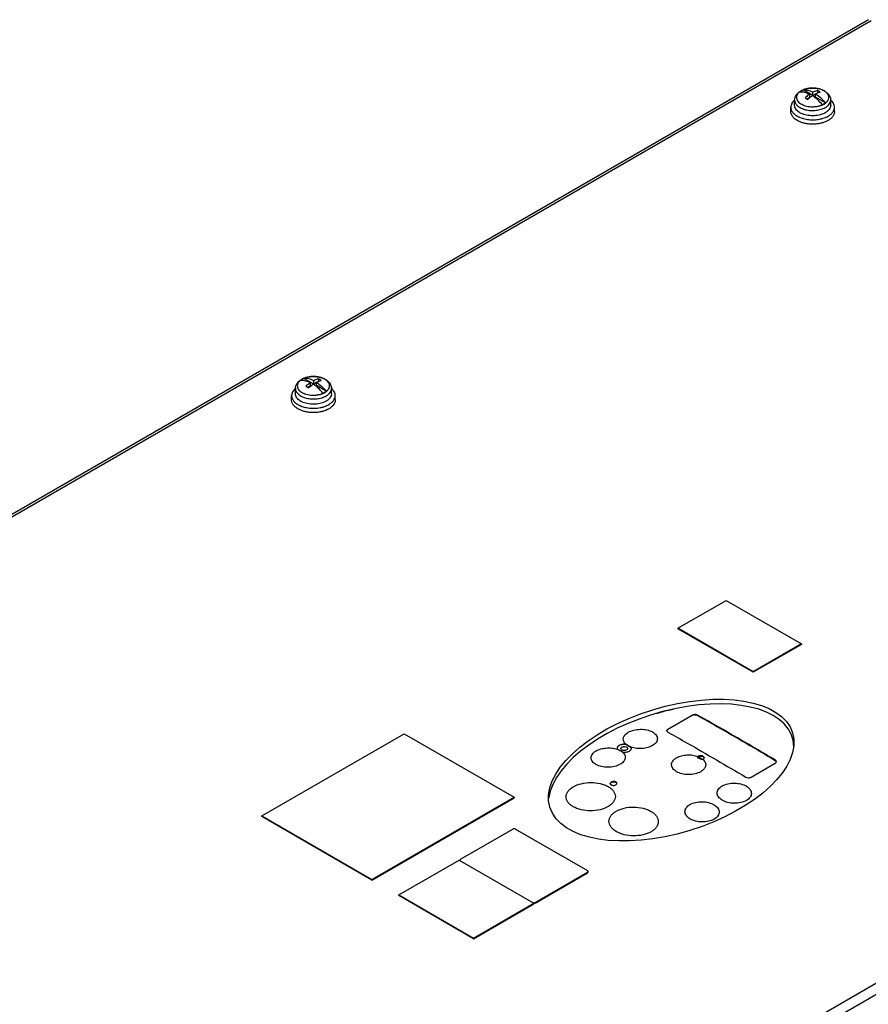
# Model space of a CAD drawing. Header units: millimetres. Extents: x 102 to 789, y 307 to 936.
# Tile 6 of 7: x 332 to 556, y 677 to 936. Entities that reach past the tile are written whole.
import ezdxf

# ---------------------------------------------------------------- set-up
doc = ezdxf.new("R2010")
doc.units = ezdxf.units.MM
doc.header["$LTSCALE"] = 80.870962
doc.layers.get('0').update_dxf_attribs({"linetype": 'CONTINUOUS'})

msp = doc.modelspace()

# ---------------------------------------------------------------- linework, layer by layer
at = {"color": 7, "linetype": 'Continuous'}
for p, q in [((555.69, 936.46), (110.33, 679.34)), ((111.38, 679.33), (556.43, 936.28)), ((541.09, 916.48), (538.52, 917.97)), ((542.33, 917.81), (542.33, 917.2)), ((536.27, 913.91), (536.27, 915.29)), ((540.25, 915.99), (539.55, 915.59)), ((540.25, 915.99), (540.25, 916.86)), ((541.09, 916.48), (541.09, 917.35)), ((541.79, 916.88), (541.09, 916.48)), ((541.79, 916.08), (541.79, 916.95)), ((544.37, 914.59), (541.79, 916.08)), ((542.33, 917.2), (542.26, 917.15)), ((542.35, 917.19), (542.33, 917.2)), ((543.63, 915.42), (543.64, 915.41)), ((543.63, 915.42), (543.64, 915.41)), ((545.77, 913.91), (545.77, 915.29)), ((535.27, 912.28), (535.27, 913.42)), ((543.92, 914.17), (543.99, 914.25)), ((546.77, 912.28), (546.77, 913.42)), ((409.57, 840.55), (407, 842.03)), ((408.72, 840.06), (408.03, 839.65)), ((408.72, 840.06), (408.72, 840.93)), ((409.57, 840.55), (409.57, 841.42)), ((410.27, 840.95), (409.57, 840.55)), ((410.27, 840.14), (410.27, 841.01)), ((412.85, 838.66), (410.27, 840.14)), ((410.81, 841.26), (410.74, 841.22)), ((410.81, 841.88), (410.81, 841.26)), ((410.83, 841.25), (410.81, 841.26)), ((403.75, 836.34), (403.75, 837.49)), ((404.75, 837.98), (404.75, 839.36)), ((412.4, 838.23), (412.47, 838.31)), ((414.25, 837.98), (414.25, 839.36)), ((415.25, 836.34), (415.25, 837.49)), ((776.63, 809.16), (331.58, 552.21)), ((778.11, 807.07), (332.64, 549.88)), ((505.52, 776.25), (518.25, 783.6)), ((518.25, 783.6), (538.05, 772.17)), ((505.52, 776.25), (505.52, 776.09)), ((525.32, 764.82), (505.52, 776.25)), ((525.32, 764.66), (505.52, 776.09)), ((538.05, 772.17), (525.32, 764.82)), ((538.05, 772.01), (525.32, 764.66)), ((538.05, 772.17), (538.05, 772.01)), ((525.32, 764.82), (525.32, 764.66)), ((502.87, 749.69), (509.24, 753.37)), ((509.24, 753.29), (502.87, 749.61)), ((509.24, 753.37), (509.24, 753.29)), ((510.65, 753.3), (510.65, 753.38)), ((502.87, 749.61), (502.87, 749.69)), ((395.92, 726.85), (433.4, 748.49)), ((433.4, 748.49), (462.39, 731.75)), ((489.48, 744.64), (489.53, 744.39)), ((491.81, 745.71), (491.81, 745.64)), ((492.28, 744.59), (492.28, 744.57)), ((493.23, 744.82), (493.23, 744.93)), ((493.28, 744.68), (493.23, 744.93)), ((510.84, 742.49), (510.64, 742.36)), ((531.16, 741.55), (531.16, 741.46)), ((524.79, 737.04), (531.16, 740.71)), ((424.91, 710.12), (462.39, 731.75)), ((424.91, 709.95), (462.39, 731.59)), ((462.39, 731.75), (462.39, 731.59)), ((395.92, 726.69), (395.92, 726.85)), ((395.92, 726.85), (424.91, 710.12)), ((424.91, 709.95), (395.92, 726.69)), ((448.25, 715.42), (462.04, 723.38)), ((462.74, 723.38), (481.7, 712.44)), ((431.99, 706.03), (447.9, 715.22)), ((447.9, 715.22), (467.55, 703.87)), ((448.1, 715.1), (448.1, 715.22)), ((467.91, 704.07), (481.7, 712.03)), ((467.91, 703.91), (481.7, 711.87)), ((481.7, 712.03), (481.7, 711.87)), ((481.84, 712.08), (481.84, 712.24)), ((424.91, 710.12), (424.91, 709.95)), ((431.99, 705.87), (431.99, 706.03)), ((431.99, 706.03), (451.64, 694.68)), ((451.64, 694.52), (431.99, 705.87)), ((451.64, 694.68), (467.55, 703.87)), ((451.64, 694.52), (467.55, 703.71)), ((467.55, 703.87), (467.55, 703.71)), ((467.91, 703.91), (467.91, 704.07)), ((451.64, 694.68), (451.64, 694.52))]:
    msp.add_line(p, q, dxfattribs=at)
for centre, radius, start, end in [((540.15, 913.74), 4.57, 119.4489, 119.9993), ((539.9, 914.46), 3.78, 121.5603, 122.2608), ((539.88, 914.59), 3.64, 122.4391, 122.8741), ((539.97, 914.35), 3.91, 119.9948, 121.5558), ((539.9, 914.56), 3.67, 122.2251, 122.4394), ((539.97, 914.44), 3.81, 119.9875, 122.2126), ((540.04, 914.24), 4.04, 119.4487, 119.9991), ((540.07, 914.18), 4.11, 117.4701, 119.4685), ((540.17, 914.08), 4.22, 116.155, 119.9438), ((540.36, 913.7), 4.65, 113.3136, 116.1426), ((538.76, 914.49), 3.48, 93.4378, 93.9178), ((540.83, 912.25), 6.19, 103.1884, 105.8644), ((541.02, 911.12), 7.33, 91.0795, 92.8674), ((541.09, 911.73), 6.72, 78.8783, 80.7282), ((538.83, 912.26), 3.97, 130.3734, 130.819), ((539.6, 914.9), 3.24, 126.9591, 127.2508), ((543.22, 912.28), 3.94, 48.9059, 49.4786), ((537.85, 913.91), 1.58, 180, 180.8587), ((541.99, 917.79), 4.07, 299.4631, 300.0101), ((542.12, 917.27), 4.52, 299.4487, 299.9991), ((544.19, 913.91), 1.58, 359.1148, 359.9999), ((539.84, 915.75), 4.37, 238.5271, 239.8853), ((541.25, 918.58), 8.46, 282.7832, 285.4056), ((409.5, 835.19), 7.33, 91.0795, 92.8674), ((409.57, 835.8), 6.72, 78.8783, 80.7282), ((408.08, 838.97), 3.24, 126.9591, 127.2508), ((408.63, 837.8), 4.57, 119.4489, 119.9993), ((408.38, 838.53), 3.78, 121.5603, 122.2608), ((408.35, 838.65), 3.64, 122.4391, 122.8741), ((408.45, 838.42), 3.91, 119.9948, 121.5558), ((408.37, 838.62), 3.67, 122.2251, 122.4394), ((408.45, 838.5), 3.81, 119.9875, 122.2126), ((408.51, 838.3), 4.04, 119.4487, 119.9991), ((408.55, 838.25), 4.11, 117.4701, 119.4685), ((408.65, 838.15), 4.22, 116.155, 119.9438), ((408.84, 837.76), 4.65, 113.3136, 116.1426), ((407.23, 838.56), 3.48, 93.4378, 93.9178), ((409.31, 836.31), 6.19, 103.1884, 105.8644), ((407.31, 836.33), 3.97, 130.3734, 130.819), ((406.33, 837.98), 1.58, 180, 180.8587), ((410.47, 841.86), 4.07, 299.4631, 300.0101), ((410.6, 841.33), 4.52, 299.4487, 299.9991), ((412.67, 837.98), 1.58, 359.1148, 359.9999), ((411.7, 836.35), 3.94, 48.9059, 49.4786), ((408.32, 839.82), 4.37, 238.5271, 239.8853), ((409.73, 842.64), 8.46, 282.7832, 285.4056), ((502.92, 749.21), 0.337, 164.4114, 172.717), ((511.29, 741.77), 0.784, 119.9274, 125.3543), ((511.72, 742.58), 0.91, 295.1051, 299.9557), ((510.12, 739.49), 3.01, 48.3748, 48.7696), ((531.09, 741.04), 0.361, 6.7571, 15.0335), ((487.97, 735.3), 0.312, 164.1765, 168.1906)]:
    msp.add_arc(centre, radius, start, end, dxfattribs=at)
msp.add_ellipse((503.76, 738.9), major_axis=(31.97, 9.79), ratio=0.49727, dxfattribs=at)
msp.add_ellipse((503.76, 737.67), major_axis=(31.97, 9.79), ratio=0.49727, start_param=6.144173, end_param=9.205068, dxfattribs=at)
for points, knots in [([(536.27, 915.29), (536.27, 915.54), (536.35, 916.03), (536.69, 916.7), (537.21, 917.26), (537.64, 917.56), (537.87, 917.69)], [0, 0, 0, 0, 0.24203, 0.486307, 0.737189, 1, 1, 1, 1]), ([(537.88, 917.66), (537.86, 917.65), (537.78, 917.59), (537.71, 917.54), (537.65, 917.5)], [0, 0, 0, 0, 0.254311, 1, 1, 1, 1]), ([(537.9, 917.64), (537.88, 917.63), (537.8, 917.58), (537.73, 917.52), (537.67, 917.48)], [0, 0, 0, 0, 0.254492, 1, 1, 1, 1]), ([(537.91, 917.71), (538.26, 917.91), (539.03, 918.22), (540.28, 918.46), (541.58, 918.48), (542.84, 918.27), (543.98, 917.85), (544.79, 917.3), (545.28, 916.76), (545.55, 916.31), (545.73, 915.81), (545.77, 915.47), (545.77, 915.29)], [0, 0, 0, 0, 0.126258, 0.260782, 0.398805, 0.534165, 0.661745, 0.779726, 0.835977, 0.891089, 0.945642, 1, 1, 1, 1]), ([(539.14, 918.2), (539.05, 918.18), (538.72, 918.08), (538.4, 917.94), (538.17, 917.82)], [0, 0, 0, 0, 0.259981, 1, 1, 1, 1]), ([(541.09, 917.35), (540.68, 917.56), (539.85, 917.89), (538.96, 917.99), (538.55, 917.97)], [0, 0, 0, 0, 0.531726, 1, 1, 1, 1]), ([(540.65, 918.45), (540.55, 918.44), (540.13, 918.41), (539.72, 918.35), (539.42, 918.28)], [0, 0, 0, 0, 0.254087, 1, 1, 1, 1]), ([(542.18, 918.36), (542.07, 918.38), (541.64, 918.44), (541.21, 918.46), (540.88, 918.45)], [0, 0, 0, 0, 0.247297, 1, 1, 1, 1]), ([(542.33, 917.81), (542.23, 917.79), (541.8, 917.67), (541.39, 917.5), (541.09, 917.35)], [0, 0, 0, 0, 0.239097, 1, 1, 1, 1]), ([(543.03, 917.41), (542.97, 917.44), (542.75, 917.59), (542.51, 917.72), (542.33, 917.81)], [0, 0, 0, 0, 0.255694, 1, 1, 1, 1]), ([(543.52, 917.98), (543.44, 918.02), (543.07, 918.16), (542.68, 918.27), (542.39, 918.32)], [0, 0, 0, 0, 0.240793, 1, 1, 1, 1]), ([(544.01, 917.75), (543.97, 917.77), (543.81, 917.86), (543.65, 917.93), (543.52, 917.98)], [0, 0, 0, 0, 0.243612, 1, 1, 1, 1]), ([(544.28, 917.57), (544.26, 917.59), (544.17, 917.65), (544.08, 917.71), (544.01, 917.75)], [0, 0, 0, 0, 0.245309, 1, 1, 1, 1]), ([(536.24, 915.27), (536.09, 915.14), (535.82, 914.86), (535.51, 914.4), (535.31, 913.92), (535.27, 913.58), (535.27, 913.42)], [0, 0, 0, 0, 0.277461, 0.532872, 0.771162, 1, 1, 1, 1]), ([(536.27, 915.29), (536.27, 915.16), (536.31, 914.88), (536.46, 914.49), (536.72, 914.11), (537.2, 913.62), (538.02, 913.12), (539.2, 912.72), (540.53, 912.53), (541.9, 912.56), (543.19, 912.81), (543.99, 913.13), (544.34, 913.33)], [0, 0, 0, 0, 0.04285, 0.087454, 0.135235, 0.187117, 0.304152, 0.437571, 0.581747, 0.728916, 0.870779, 1, 1, 1, 1]), ([(537.63, 917.49), (537.48, 917.37), (537.22, 917.13), (536.92, 916.7), (536.76, 916.24), (536.76, 915.77), (536.92, 915.31), (537.22, 914.88), (537.64, 914.49), (538.18, 914.16), (538.81, 913.89), (539.51, 913.69), (540.26, 913.57), (540.91, 913.54), (541.43, 913.56), (541.82, 913.59), (542.21, 913.64), (542.58, 913.72), (542.88, 913.79), (543.11, 913.87), (543.28, 913.92), (543.42, 913.98), (543.53, 914.02), (543.59, 914.05), (543.64, 914.07), (543.68, 914.09), (543.72, 914.11), (543.76, 914.13), (543.8, 914.14), (543.84, 914.14), (543.89, 914.15), (543.91, 914.16), (543.92, 914.17)], [0, 0, 0, 0, 0.05605, 0.106509, 0.152912, 0.197811, 0.24421, 0.29466, 0.350693, 0.412783, 0.480559, 0.553045, 0.62886, 0.706371, 0.745229, 0.783851, 0.82202, 0.859527, 0.896174, 0.914116, 0.931783, 0.949138, 0.957717, 0.966199, 0.97041, 0.974602, 0.97877, 0.982918, 0.98714, 0.991619, 0.995891, 1, 1, 1, 1]), ([(537.67, 917.48), (538.09, 917.51), (538.99, 917.41), (539.82, 917.08), (540.25, 916.86)], [0, 0, 0, 0, 0.467901, 1, 1, 1, 1]), ([(540.25, 916.86), (540.14, 916.79), (539.71, 916.49), (539.3, 916.16), (539.01, 915.89)], [0, 0, 0, 0, 0.242064, 1, 1, 1, 1]), ([(539.01, 915.89), (539.07, 915.86), (539.31, 915.74), (539.54, 915.6), (539.71, 915.49)], [0, 0, 0, 0, 0.244332, 1, 1, 1, 1]), ([(539.71, 915.49), (539.81, 915.58), (540.2, 915.92), (540.62, 916.24), (540.95, 916.46)], [0, 0, 0, 0, 0.257803, 1, 1, 1, 1]), ([(543.52, 914.1), (543.14, 914.57), (542.34, 915.42), (541.42, 916.15), (540.95, 916.46)], [0, 0, 0, 0, 0.518698, 1, 1, 1, 1]), ([(541.79, 916.95), (541.9, 917), (542.3, 917.18), (542.72, 917.33), (543.03, 917.41)], [0, 0, 0, 0, 0.261337, 1, 1, 1, 1]), ([(541.79, 916.95), (541.95, 916.84), (542.61, 916.39), (543.21, 915.85), (543.63, 915.42)], [0, 0, 0, 0, 0.23876, 1, 1, 1, 1]), ([(543.64, 915.41), (543.7, 915.35), (543.95, 915.08), (544.2, 914.8), (544.37, 914.59)], [0, 0, 0, 0, 0.247041, 1, 1, 1, 1]), ([(544.03, 914.27), (544.05, 914.26), (544.11, 914.25), (544.19, 914.3), (544.23, 914.36), (544.25, 914.44), (544.31, 914.5), (544.38, 914.52), (544.45, 914.55), (544.51, 914.6), (544.56, 914.65), (544.64, 914.71), (544.72, 914.79), (544.81, 914.89), (544.92, 915.03), (545.05, 915.2), (545.16, 915.42), (545.23, 915.65), (545.28, 915.95), (545.25, 916.35), (545.06, 916.81), (544.73, 917.23), (544.44, 917.46), (544.28, 917.57)], [0, 0, 0, 0, 0.021241, 0.0401, 0.05829, 0.076476, 0.094309, 0.113023, 0.131429, 0.148944, 0.166335, 0.183494, 0.217088, 0.249797, 0.281643, 0.342905, 0.401362, 0.457646, 0.51254, 0.621428, 0.735606, 0.860769, 1, 1, 1, 1]), ([(544.38, 913.36), (544.59, 913.48), (544.97, 913.74), (545.42, 914.21), (545.7, 914.74), (545.77, 915.11), (545.77, 915.29)], [0, 0, 0, 0, 0.28981, 0.549047, 0.782229, 1, 1, 1, 1]), ([(546.77, 913.42), (546.77, 913.58), (546.73, 913.92), (546.54, 914.4), (546.23, 914.85), (545.96, 915.12), (545.81, 915.25)], [0, 0, 0, 0, 0.229088, 0.467502, 0.722829, 1, 1, 1, 1]), ([(535.27, 913.42), (535.27, 913.3), (535.29, 913.06), (535.43, 912.58), (535.7, 912.13), (536.07, 911.72), (536.54, 911.31), (536.95, 911.07), (537.24, 910.92)], [0, 0, 0, 0, 0.10613, 0.214616, 0.445974, 0.572401, 0.706842, 1, 1, 1, 1]), ([(537.56, 912.03), (537.37, 912.15), (537.02, 912.4), (536.6, 912.86), (536.34, 913.36), (536.27, 913.71), (536.27, 913.89)], [0, 0, 0, 0, 0.287814, 0.546524, 0.780623, 1, 1, 1, 1]), ([(543.52, 914.1), (543.56, 914.12), (543.72, 914.19), (543.87, 914.26), (543.98, 914.33)], [0, 0, 0, 0, 0.256221, 1, 1, 1, 1]), ([(543.98, 914.33), (544.01, 914.35), (544.15, 914.43), (544.28, 914.52), (544.37, 914.59)], [0, 0, 0, 0, 0.257235, 1, 1, 1, 1]), ([(545.77, 913.89), (545.77, 913.71), (545.7, 913.33), (545.41, 912.82), (544.96, 912.35), (544.59, 912.09), (544.38, 911.97)], [0, 0, 0, 0, 0.217753, 0.451172, 0.710485, 1, 1, 1, 1]), ([(545.09, 911.07), (545.34, 911.22), (545.8, 911.53), (546.34, 912.11), (546.64, 912.65), (546.75, 913.09), (546.77, 913.31), (546.77, 913.42)], [0, 0, 0, 0, 0.289588, 0.548634, 0.781636, 0.891838, 1, 1, 1, 1]), ([(537.32, 909.73), (537.02, 909.88), (536.59, 910.13), (536.1, 910.54), (535.72, 910.96), (535.44, 911.42), (535.29, 911.91), (535.27, 912.16), (535.27, 912.28)], [0, 0, 0, 0, 0.294096, 0.428831, 0.555373, 0.786346, 0.894395, 1, 1, 1, 1]), ([(537.24, 910.92), (537.28, 910.9), (537.42, 910.83), (537.57, 910.76), (537.68, 910.72)], [0, 0, 0, 0, 0.246012, 1, 1, 1, 1]), ([(543.81, 911.69), (543.33, 911.49), (542.28, 911.21), (540.65, 911.12), (539.06, 911.35), (538.08, 911.73), (537.65, 911.98)], [0, 0, 0, 0, 0.246423, 0.509225, 0.76709, 1, 1, 1, 1]), ([(537.68, 910.72), (538.09, 910.55), (538.96, 910.29), (540.33, 910.09), (541.74, 910.09), (542.67, 910.23), (543.12, 910.33)], [0, 0, 0, 0, 0.237493, 0.489992, 0.747659, 1, 1, 1, 1]), ([(543.5, 910.43), (543.58, 910.45), (543.87, 910.53), (544.16, 910.64), (544.37, 910.72)], [0, 0, 0, 0, 0.255768, 1, 1, 1, 1]), ([(544.38, 911.97), (544.33, 911.95), (544.15, 911.84), (543.96, 911.75), (543.81, 911.69)], [0, 0, 0, 0, 0.243053, 1, 1, 1, 1]), ([(544.37, 910.72), (544.43, 910.75), (544.68, 910.85), (544.92, 910.97), (545.09, 911.07)], [0, 0, 0, 0, 0.257011, 1, 1, 1, 1]), ([(545.09, 909.93), (545.04, 909.9), (544.85, 909.8), (544.65, 909.7), (544.49, 909.63)], [0, 0, 0, 0, 0.243947, 1, 1, 1, 1]), ([(546.77, 912.28), (546.77, 912.17), (546.75, 911.95), (546.64, 911.51), (546.34, 910.97), (545.8, 910.39), (545.34, 910.08), (545.09, 909.93)], [0, 0, 0, 0, 0.108162, 0.218363, 0.451365, 0.710412, 1, 1, 1, 1]), ([(544.49, 909.63), (544.23, 909.52), (543.67, 909.31), (542.78, 909.1), (541.84, 908.98), (540.88, 908.94), (539.92, 909), (539, 909.15), (538.13, 909.39), (537.58, 909.61), (537.32, 909.73)], [0, 0, 0, 0, 0.118057, 0.242615, 0.371607, 0.502696, 0.633421, 0.761343, 0.884188, 1, 1, 1, 1]), ([(406.39, 841.78), (406.73, 841.98), (407.51, 842.29), (408.76, 842.53), (410.06, 842.54), (411.32, 842.34), (412.46, 841.91), (413.27, 841.37), (413.76, 840.83), (414.03, 840.37), (414.21, 839.88), (414.25, 839.53), (414.25, 839.36)], [0, 0, 0, 0, 0.126258, 0.260782, 0.398805, 0.534165, 0.661745, 0.779726, 0.835977, 0.891089, 0.945642, 1, 1, 1, 1]), ([(409.13, 842.51), (409.03, 842.51), (408.61, 842.48), (408.2, 842.41), (407.9, 842.34)], [0, 0, 0, 0, 0.254087, 1, 1, 1, 1]), ([(410.66, 842.43), (410.55, 842.45), (410.12, 842.51), (409.69, 842.53), (409.36, 842.52)], [0, 0, 0, 0, 0.247297, 1, 1, 1, 1]), ([(404.75, 839.36), (404.75, 839.6), (404.83, 840.1), (405.17, 840.76), (405.69, 841.33), (406.12, 841.63), (406.35, 841.76)], [0, 0, 0, 0, 0.24203, 0.486307, 0.737189, 1, 1, 1, 1]), ([(406.11, 841.55), (405.96, 841.44), (405.69, 841.19), (405.4, 840.77), (405.24, 840.31), (405.24, 839.83), (405.4, 839.37), (405.69, 838.94), (406.12, 838.56), (406.65, 838.23), (407.28, 837.96), (407.99, 837.76), (408.74, 837.64), (409.39, 837.61), (409.91, 837.62), (410.3, 837.66), (410.68, 837.71), (411.06, 837.78), (411.36, 837.86), (411.59, 837.93), (411.76, 837.99), (411.9, 838.04), (412, 838.09), (412.07, 838.11), (412.12, 838.14), (412.16, 838.15), (412.2, 838.17), (412.23, 838.2), (412.28, 838.21), (412.32, 838.21), (412.36, 838.21), (412.39, 838.23), (412.4, 838.23)], [0, 0, 0, 0, 0.05605, 0.106509, 0.152912, 0.197811, 0.24421, 0.29466, 0.350693, 0.412783, 0.480559, 0.553045, 0.62886, 0.706371, 0.745229, 0.783851, 0.82202, 0.859527, 0.896174, 0.914116, 0.931783, 0.949138, 0.957717, 0.966199, 0.97041, 0.974602, 0.97877, 0.982918, 0.98714, 0.991619, 0.995891, 1, 1, 1, 1]), ([(406.36, 841.72), (406.34, 841.71), (406.26, 841.66), (406.18, 841.6), (406.13, 841.56)], [0, 0, 0, 0, 0.254311, 1, 1, 1, 1]), ([(406.38, 841.71), (406.36, 841.7), (406.28, 841.64), (406.2, 841.59), (406.15, 841.54)], [0, 0, 0, 0, 0.254492, 1, 1, 1, 1]), ([(406.15, 841.54), (406.56, 841.57), (407.47, 841.47), (408.3, 841.14), (408.72, 840.93)], [0, 0, 0, 0, 0.467901, 1, 1, 1, 1]), ([(407.62, 842.27), (407.53, 842.24), (407.2, 842.14), (406.88, 842.01), (406.65, 841.89)], [0, 0, 0, 0, 0.259981, 1, 1, 1, 1]), ([(409.57, 841.42), (409.16, 841.63), (408.33, 841.96), (407.44, 842.06), (407.03, 842.04)], [0, 0, 0, 0, 0.531726, 1, 1, 1, 1]), ([(408.72, 840.93), (408.62, 840.86), (408.19, 840.56), (407.78, 840.23), (407.49, 839.96)], [0, 0, 0, 0, 0.242064, 1, 1, 1, 1]), ([(407.49, 839.96), (407.55, 839.93), (407.78, 839.8), (408.02, 839.66), (408.19, 839.55)], [0, 0, 0, 0, 0.244332, 1, 1, 1, 1]), ([(408.19, 839.55), (408.29, 839.65), (408.68, 839.99), (409.1, 840.31), (409.42, 840.52)], [0, 0, 0, 0, 0.257803, 1, 1, 1, 1]), ([(412, 838.17), (411.62, 838.63), (410.82, 839.49), (409.9, 840.22), (409.42, 840.52)], [0, 0, 0, 0, 0.518698, 1, 1, 1, 1]), ([(410.81, 841.88), (410.71, 841.85), (410.28, 841.73), (409.87, 841.57), (409.57, 841.42)], [0, 0, 0, 0, 0.239097, 1, 1, 1, 1]), ([(410.27, 841.01), (410.38, 841.06), (410.78, 841.25), (411.19, 841.4), (411.51, 841.47)], [0, 0, 0, 0, 0.261337, 1, 1, 1, 1]), ([(410.27, 841.01), (410.75, 840.71), (411.67, 839.98), (412.47, 839.12), (412.85, 838.66)], [0, 0, 0, 0, 0.481302, 1, 1, 1, 1]), ([(411.51, 841.47), (411.45, 841.51), (411.22, 841.65), (410.99, 841.79), (410.81, 841.88)], [0, 0, 0, 0, 0.255694, 1, 1, 1, 1]), ([(412, 842.05), (411.92, 842.09), (411.55, 842.23), (411.16, 842.33), (410.87, 842.39)], [0, 0, 0, 0, 0.240793, 1, 1, 1, 1]), ([(412.49, 841.81), (412.45, 841.84), (412.29, 841.92), (412.13, 842), (412, 842.05)], [0, 0, 0, 0, 0.243612, 1, 1, 1, 1]), ([(412.76, 841.64), (412.74, 841.65), (412.65, 841.72), (412.56, 841.77), (412.49, 841.81)], [0, 0, 0, 0, 0.245309, 1, 1, 1, 1]), ([(412.5, 838.33), (412.53, 838.32), (412.59, 838.32), (412.66, 838.37), (412.71, 838.43), (412.73, 838.5), (412.79, 838.56), (412.86, 838.59), (412.93, 838.61), (412.98, 838.67), (413.04, 838.71), (413.11, 838.78), (413.2, 838.86), (413.29, 838.96), (413.4, 839.1), (413.52, 839.27), (413.64, 839.49), (413.71, 839.72), (413.76, 840.02), (413.73, 840.42), (413.54, 840.87), (413.21, 841.29), (412.92, 841.53), (412.76, 841.64)], [0, 0, 0, 0, 0.021241, 0.0401, 0.05829, 0.076476, 0.094309, 0.113023, 0.131429, 0.148944, 0.166335, 0.183494, 0.217088, 0.249797, 0.281643, 0.342905, 0.401362, 0.457646, 0.51254, 0.621428, 0.735606, 0.860769, 1, 1, 1, 1]), ([(404.72, 839.33), (404.57, 839.2), (404.3, 838.93), (403.99, 838.47), (403.79, 837.99), (403.75, 837.65), (403.75, 837.49)], [0, 0, 0, 0, 0.277461, 0.532872, 0.771162, 1, 1, 1, 1]), ([(403.75, 837.49), (403.75, 837.37), (403.77, 837.13), (403.91, 836.65), (404.18, 836.19), (404.55, 835.79), (405.02, 835.38), (405.43, 835.13), (405.72, 834.98)], [0, 0, 0, 0, 0.10613, 0.214616, 0.445974, 0.572401, 0.706842, 1, 1, 1, 1]), ([(404.75, 839.36), (404.75, 839.23), (404.78, 838.95), (404.94, 838.55), (405.2, 838.17), (405.68, 837.69), (406.5, 837.19), (407.68, 836.79), (409.01, 836.6), (410.37, 836.63), (411.67, 836.88), (412.47, 837.2), (412.82, 837.4)], [0, 0, 0, 0, 0.04285, 0.087454, 0.135235, 0.187117, 0.304152, 0.437571, 0.581747, 0.728916, 0.870779, 1, 1, 1, 1]), ([(406.04, 836.1), (405.85, 836.21), (405.5, 836.47), (405.08, 836.92), (404.82, 837.42), (404.75, 837.78), (404.75, 837.95)], [0, 0, 0, 0, 0.287814, 0.546524, 0.780623, 1, 1, 1, 1]), ([(412, 838.17), (412.04, 838.18), (412.2, 838.25), (412.35, 838.33), (412.46, 838.39)], [0, 0, 0, 0, 0.256221, 1, 1, 1, 1]), ([(412.46, 838.39), (412.49, 838.41), (412.63, 838.49), (412.76, 838.58), (412.85, 838.66)], [0, 0, 0, 0, 0.257235, 1, 1, 1, 1]), ([(412.86, 837.42), (413.07, 837.54), (413.44, 837.8), (413.9, 838.28), (414.18, 838.8), (414.25, 839.18), (414.25, 839.36)], [0, 0, 0, 0, 0.28981, 0.549047, 0.782229, 1, 1, 1, 1]), ([(414.25, 837.95), (414.25, 837.77), (414.17, 837.4), (413.89, 836.88), (413.44, 836.41), (413.06, 836.16), (412.86, 836.04)], [0, 0, 0, 0, 0.217753, 0.451172, 0.710485, 1, 1, 1, 1]), ([(413.56, 835.14), (413.82, 835.29), (414.27, 835.6), (414.82, 836.18), (415.12, 836.72), (415.23, 837.16), (415.25, 837.38), (415.25, 837.49)], [0, 0, 0, 0, 0.289588, 0.548634, 0.781636, 0.891838, 1, 1, 1, 1]), ([(415.25, 837.49), (415.25, 837.65), (415.21, 837.98), (415.02, 838.46), (414.71, 838.92), (414.44, 839.19), (414.29, 839.32)], [0, 0, 0, 0, 0.229088, 0.467502, 0.722829, 1, 1, 1, 1]), ([(405.8, 833.8), (405.5, 833.95), (405.07, 834.2), (404.58, 834.61), (404.2, 835.02), (403.91, 835.49), (403.77, 835.98), (403.75, 836.22), (403.75, 836.34)], [0, 0, 0, 0, 0.294096, 0.428831, 0.555373, 0.786346, 0.894395, 1, 1, 1, 1]), ([(405.72, 834.98), (405.76, 834.97), (405.9, 834.9), (406.05, 834.83), (406.16, 834.78)], [0, 0, 0, 0, 0.246012, 1, 1, 1, 1]), ([(412.29, 835.76), (411.81, 835.56), (410.75, 835.28), (409.13, 835.19), (407.54, 835.42), (406.56, 835.8), (406.13, 836.04)], [0, 0, 0, 0, 0.246423, 0.509225, 0.76709, 1, 1, 1, 1]), ([(406.16, 834.78), (406.57, 834.62), (407.44, 834.35), (408.8, 834.16), (410.21, 834.16), (411.15, 834.29), (411.6, 834.4)], [0, 0, 0, 0, 0.237493, 0.489992, 0.747659, 1, 1, 1, 1]), ([(411.98, 834.49), (412.05, 834.51), (412.35, 834.6), (412.64, 834.7), (412.85, 834.79)], [0, 0, 0, 0, 0.255768, 1, 1, 1, 1]), ([(412.86, 836.04), (412.81, 836.01), (412.63, 835.91), (412.43, 835.82), (412.29, 835.76)], [0, 0, 0, 0, 0.243053, 1, 1, 1, 1]), ([(412.85, 834.79), (412.91, 834.82), (413.16, 834.92), (413.39, 835.04), (413.56, 835.14)], [0, 0, 0, 0, 0.257011, 1, 1, 1, 1]), ([(415.25, 836.34), (415.25, 836.24), (415.23, 836.02), (415.12, 835.57), (414.82, 835.03), (414.27, 834.46), (413.82, 834.14), (413.56, 834)], [0, 0, 0, 0, 0.108162, 0.218363, 0.451365, 0.710412, 1, 1, 1, 1]), ([(412.97, 833.7), (412.71, 833.58), (412.15, 833.38), (411.26, 833.17), (410.32, 833.04), (409.36, 833.01), (408.4, 833.07), (407.47, 833.22), (406.6, 833.46), (406.06, 833.68), (405.8, 833.8)], [0, 0, 0, 0, 0.118057, 0.242615, 0.371607, 0.502696, 0.633421, 0.761343, 0.884188, 1, 1, 1, 1]), ([(413.56, 834), (413.52, 833.97), (413.33, 833.86), (413.13, 833.77), (412.97, 833.7)], [0, 0, 0, 0, 0.243947, 1, 1, 1, 1]), ([(504.68, 755.01), (504.27, 754.92), (502.66, 754.55), (501.06, 754.11), (499.87, 753.76)], [0, 0, 0, 0, 0.25287, 1, 1, 1, 1]), ([(510.65, 753.38), (510.55, 753.44), (510.32, 753.52), (509.83, 753.57), (509.45, 753.49), (509.24, 753.37)], [0, 0, 0, 0, 0.237057, 0.500745, 1, 1, 1, 1]), ([(509.24, 753.29), (509.34, 753.35), (509.57, 753.43), (509.94, 753.47), (510.32, 753.44), (510.55, 753.36), (510.65, 753.3)], [0, 0, 0, 0, 0.237855, 0.501198, 0.763887, 1, 1, 1, 1]), ([(531.16, 741.55), (529.45, 742.57), (522.66, 746.59), (515.81, 750.51), (510.65, 753.38)], [0, 0, 0, 0, 0.2517, 1, 1, 1, 1]), ([(510.65, 753.3), (512.36, 752.35), (519.25, 748.48), (526.07, 744.51), (531.16, 741.46)], [0, 0, 0, 0, 0.248302, 1, 1, 1, 1]), ([(492.44, 748.86), (492.9, 749.12), (493.96, 749.51), (495.64, 749.71), (497.31, 749.55), (498.57, 749.12), (499.35, 748.61), (499.78, 748.18), (500.05, 747.7), (500.15, 747.18), (500.06, 746.66), (499.79, 746.16), (499.37, 745.71), (499, 745.46), (498.8, 745.35)], [0, 0, 0, 0, 0.141305, 0.296445, 0.449091, 0.585403, 0.644706, 0.697725, 0.745415, 0.790065, 0.835142, 0.883818, 0.938074, 1, 1, 1, 1]), ([(502.87, 749.69), (502.79, 749.65), (502.65, 749.54), (502.58, 749.37), (502.58, 749.29)], [0, 0, 0, 0, 0.553443, 1, 1, 1, 1]), ([(502.58, 749.29), (502.58, 749.22), (502.65, 749.04), (502.79, 748.94), (502.87, 748.89)], [0, 0, 0, 0, 0.447499, 1, 1, 1, 1]), ([(502.59, 749.3), (502.6, 749.33), (502.66, 749.46), (502.78, 749.56), (502.87, 749.61)], [0, 0, 0, 0, 0.220006, 1, 1, 1, 1]), ([(491.81, 745.71), (491.57, 745.92), (491.26, 746.3), (491.11, 746.9), (491.14, 747.5), (491.56, 748.26), (492.12, 748.67), (492.44, 748.86)], [0, 0, 0, 0, 0.25017, 0.362105, 0.472244, 0.710175, 1, 1, 1, 1]), ([(502.87, 748.89), (504.59, 747.94), (511.47, 744.08), (518.29, 740.1), (523.38, 737.05)], [0, 0, 0, 0, 0.248302, 1, 1, 1, 1]), ([(490.32, 740.45), (489.86, 740.18), (488.8, 739.8), (487.11, 739.6), (485.44, 739.77), (484.19, 740.2), (483.41, 740.72), (482.98, 741.14), (482.71, 741.62), (482.61, 742.13), (482.7, 742.65), (482.97, 743.14), (483.39, 743.6), (483.75, 743.84), (483.95, 743.96)], [0, 0, 0, 0, 0.141433, 0.296753, 0.449721, 0.586347, 0.645704, 0.698663, 0.746167, 0.79054, 0.835341, 0.883826, 0.938017, 1, 1, 1, 1]), ([(483.95, 743.96), (484.34, 744.18), (485.22, 744.53), (486.64, 744.77), (488.12, 744.75), (489.08, 744.55), (489.53, 744.39)], [0, 0, 0, 0, 0.232186, 0.488792, 0.751325, 1, 1, 1, 1]), ([(490.04, 745.4), (489.88, 745.31), (489.67, 745.14), (489.51, 744.85), (489.48, 744.71), (489.48, 744.64)], [0, 0, 0, 0, 0.551063, 0.784053, 1, 1, 1, 1]), ([(490.04, 745.35), (489.89, 745.26), (489.64, 745.07), (489.5, 744.77), (489.49, 744.63)], [0, 0, 0, 0, 0.54881, 1, 1, 1, 1]), ([(489.53, 744.39), (489.67, 744.35), (490.18, 744.15), (490.65, 743.87), (490.95, 743.61)], [0, 0, 0, 0, 0.2721, 1, 1, 1, 1]), ([(491.81, 745.71), (491.5, 745.75), (490.88, 745.73), (490.29, 745.54), (490.04, 745.4)], [0, 0, 0, 0, 0.523054, 1, 1, 1, 1]), ([(491.81, 745.64), (491.5, 745.68), (490.88, 745.67), (490.29, 745.49), (490.04, 745.35)], [0, 0, 0, 0, 0.523443, 1, 1, 1, 1]), ([(490.53, 744.4), (490.51, 744.44), (490.47, 744.54), (490.5, 744.7), (490.59, 744.84), (490.69, 744.91), (490.75, 744.94)], [0, 0, 0, 0, 0.23211, 0.456946, 0.706868, 1, 1, 1, 1]), ([(490.53, 744.4), (490.51, 744.44), (490.47, 744.53), (490.5, 744.69), (490.59, 744.83), (490.69, 744.9), (490.75, 744.93)], [0, 0, 0, 0, 0.229538, 0.452754, 0.703556, 1, 1, 1, 1]), ([(492.02, 744.2), (491.9, 744.14), (491.62, 744.05), (491.19, 744.04), (490.8, 744.15), (490.59, 744.3), (490.53, 744.4)], [0, 0, 0, 0, 0.254598, 0.534305, 0.793972, 1, 1, 1, 1]), ([(492.02, 744.23), (491.9, 744.16), (491.62, 744.07), (491.19, 744.06), (490.81, 744.15), (490.59, 744.31), (490.53, 744.4)], [0, 0, 0, 0, 0.255997, 0.536932, 0.796339, 1, 1, 1, 1]), ([(490.75, 744.94), (490.88, 745.02), (491.2, 745.11), (491.52, 745.09), (491.68, 745.06)], [0, 0, 0, 0, 0.479221, 1, 1, 1, 1]), ([(490.75, 744.93), (490.88, 745.01), (491.2, 745.1), (491.52, 745.09), (491.68, 745.06)], [0, 0, 0, 0, 0.479764, 1, 1, 1, 1]), ([(491.68, 745.06), (491.77, 745.05), (491.92, 745), (492.11, 744.9), (492.25, 744.76), (492.28, 744.64), (492.28, 744.59)], [0, 0, 0, 0, 0.309251, 0.579404, 0.805263, 1, 1, 1, 1]), ([(493.23, 744.93), (493.09, 744.98), (492.59, 745.17), (492.11, 745.45), (491.81, 745.71)], [0, 0, 0, 0, 0.272258, 1, 1, 1, 1]), ([(493.23, 744.82), (493.09, 744.87), (492.59, 745.08), (492.11, 745.37), (491.81, 745.64)], [0, 0, 0, 0, 0.271166, 1, 1, 1, 1]), ([(492.28, 744.59), (492.28, 744.52), (492.22, 744.37), (492.09, 744.27), (492.02, 744.23)], [0, 0, 0, 0, 0.446077, 1, 1, 1, 1]), ([(492.28, 744.51), (492.27, 744.48), (492.22, 744.35), (492.11, 744.26), (492.02, 744.2)], [0, 0, 0, 0, 0.22079, 1, 1, 1, 1]), ([(492.73, 743.92), (492.88, 744.01), (493.09, 744.17), (493.26, 744.46), (493.28, 744.61), (493.28, 744.68)], [0, 0, 0, 0, 0.55053, 0.783634, 1, 1, 1, 1]), ([(498.8, 745.35), (498.42, 745.12), (497.54, 744.78), (496.12, 744.54), (494.65, 744.57), (493.68, 744.77), (493.23, 744.93)], [0, 0, 0, 0, 0.232016, 0.488428, 0.751017, 1, 1, 1, 1]), ([(490.95, 743.61), (491.19, 743.39), (491.5, 743.01), (491.65, 742.41), (491.62, 741.81), (491.2, 741.05), (490.64, 740.63), (490.32, 740.45)], [0, 0, 0, 0, 0.249882, 0.362138, 0.472709, 0.711024, 1, 1, 1, 1]), ([(490.95, 743.61), (491.26, 743.57), (491.88, 743.59), (492.47, 743.77), (492.73, 743.92)], [0, 0, 0, 0, 0.523079, 1, 1, 1, 1]), ([(511.53, 738.48), (511.07, 738.22), (510.01, 737.84), (508.32, 737.66), (506.65, 737.85), (505.4, 738.31), (504.62, 738.85), (504.19, 739.29), (503.92, 739.78), (503.82, 740.31), (503.91, 740.83), (504.18, 741.33), (504.6, 741.79), (504.96, 742.04), (505.17, 742.16)], [0, 0, 0, 0, 0.140292, 0.294406, 0.446629, 0.583321, 0.643075, 0.696652, 0.744925, 0.790072, 0.835457, 0.884212, 0.938349, 1, 1, 1, 1]), ([(505.17, 742.16), (505.56, 742.38), (506.46, 742.73), (507.91, 742.96), (509.41, 742.9), (510.39, 742.66), (510.84, 742.49)], [0, 0, 0, 0, 0.23228, 0.489081, 0.751676, 1, 1, 1, 1]), ([(510.64, 742.36), (510.64, 742.33), (510.68, 742.25), (510.85, 742.1), (511.19, 741.94), (511.64, 741.8), (511.96, 741.76), (512.1, 741.76)], [0, 0, 0, 0, 0.058285, 0.14821, 0.417448, 0.731475, 1, 1, 1, 1]), ([(510.65, 742.32), (510.67, 742.35), (510.73, 742.39), (510.8, 742.4), (510.84, 742.41)], [0, 0, 0, 0, 0.413592, 1, 1, 1, 1]), ([(510.84, 742.41), (510.94, 742.36), (511.34, 742.2), (511.72, 741.98), (511.97, 741.78)], [0, 0, 0, 0, 0.26659, 1, 1, 1, 1]), ([(512.43, 742.16), (512.43, 742.21), (512.4, 742.33), (512.28, 742.47), (512.1, 742.58), (511.79, 742.68), (511.37, 742.7), (511.04, 742.61), (510.9, 742.53)], [0, 0, 0, 0, 0.087179, 0.186906, 0.304581, 0.438706, 0.730117, 1, 1, 1, 1]), ([(510.9, 742.45), (511.03, 742.52), (511.34, 742.61), (511.74, 742.6), (512.04, 742.52), (512.27, 742.4), (512.4, 742.26), (512.43, 742.15)], [0, 0, 0, 0, 0.264016, 0.551509, 0.686867, 0.80831, 1, 1, 1, 1]), ([(512.12, 741.75), (512.37, 741.52), (512.69, 741.12), (512.86, 740.5), (512.84, 740.04), (512.69, 739.6), (512.3, 739.01), (511.86, 738.67), (511.53, 738.48)], [0, 0, 0, 0, 0.252828, 0.366215, 0.477197, 0.591932, 0.715627, 1, 1, 1, 1]), ([(512.17, 741.8), (512.25, 741.84), (512.37, 741.94), (512.43, 742.09), (512.43, 742.16)], [0, 0, 0, 0, 0.550789, 1, 1, 1, 1]), ([(531.45, 741.13), (531.45, 741.21), (531.38, 741.38), (531.24, 741.5), (531.16, 741.55)], [0, 0, 0, 0, 0.450856, 1, 1, 1, 1]), ([(531.16, 741.46), (531.19, 741.44), (531.31, 741.36), (531.41, 741.24), (531.44, 741.14)], [0, 0, 0, 0, 0.284659, 1, 1, 1, 1]), ([(531.16, 740.71), (531.24, 740.76), (531.38, 740.87), (531.45, 741.05), (531.45, 741.13)], [0, 0, 0, 0, 0.548148, 1, 1, 1, 1]), ([(523.38, 737.05), (523.59, 736.93), (523.97, 736.85), (524.46, 736.9), (524.69, 736.98), (524.79, 737.04)], [0, 0, 0, 0, 0.499133, 0.762362, 1, 1, 1, 1]), ([(487.13, 729.31), (486.48, 728.92), (484.95, 728.37), (482.53, 728.11), (480.47, 728.33), (478.95, 728.78), (477.96, 729.23), (477.14, 729.78), (476.53, 730.42), (476.13, 731.12), (476, 731.87), (476.13, 732.62), (476.51, 733.33), (477.13, 733.98), (477.65, 734.34), (477.94, 734.51)], [0, 0, 0, 0, 0.140203, 0.293609, 0.446363, 0.518264, 0.58493, 0.64519, 0.698847, 0.746766, 0.791383, 0.83613, 0.88435, 0.93847, 1, 1, 1, 1]), ([(477.94, 734.51), (478.6, 734.89), (480.13, 735.44), (482.55, 735.72), (484.61, 735.52), (486.13, 735.07), (487.12, 734.62), (487.94, 734.07), (488.55, 733.43), (488.94, 732.72), (489.08, 731.96), (488.95, 731.21), (488.56, 730.49), (487.95, 729.83), (487.42, 729.47), (487.13, 729.31)], [0, 0, 0, 0, 0.140019, 0.293175, 0.445468, 0.517119, 0.583588, 0.643768, 0.697511, 0.745698, 0.79071, 0.835852, 0.884344, 0.938552, 1, 1, 1, 1]), ([(487.92, 735.75), (487.84, 735.71), (487.72, 735.61), (487.65, 735.46), (487.65, 735.39)], [0, 0, 0, 0, 0.552293, 1, 1, 1, 1]), ([(487.65, 735.39), (487.65, 735.34), (487.69, 735.23), (487.81, 735.09), (487.99, 734.98), (488.3, 734.88), (488.72, 734.86), (489.05, 734.95), (489.19, 735.03)], [0, 0, 0, 0, 0.086406, 0.1855, 0.302863, 0.437013, 0.729201, 1, 1, 1, 1]), ([(487.67, 735.39), (487.67, 735.42), (487.73, 735.54), (487.83, 735.62), (487.92, 735.67)], [0, 0, 0, 0, 0.220788, 1, 1, 1, 1]), ([(489.45, 735.4), (489.45, 735.45), (489.42, 735.56), (489.3, 735.7), (489.12, 735.81), (488.81, 735.91), (488.39, 735.93), (488.06, 735.83), (487.92, 735.75)], [0, 0, 0, 0, 0.086484, 0.185607, 0.302958, 0.437073, 0.729187, 1, 1, 1, 1]), ([(487.92, 735.67), (488.05, 735.75), (488.36, 735.84), (488.76, 735.83), (489.06, 735.75), (489.29, 735.64), (489.42, 735.49), (489.45, 735.39)], [0, 0, 0, 0, 0.26503, 0.553337, 0.688712, 0.809826, 1, 1, 1, 1]), ([(489.19, 735.03), (489.26, 735.08), (489.39, 735.17), (489.45, 735.33), (489.45, 735.4)], [0, 0, 0, 0, 0.552187, 1, 1, 1, 1]), ([(523.55, 730.9), (523.09, 730.63), (522.03, 730.26), (520.34, 730.1), (518.67, 730.32), (517.41, 730.8), (516.64, 731.36), (516.21, 731.82), (515.94, 732.32), (515.84, 732.86), (515.93, 733.39), (516.3, 734.11), (516.81, 734.51), (517.19, 734.73)], [0, 0, 0, 0, 0.139271, 0.292304, 0.4439, 0.580755, 0.640938, 0.695156, 0.744211, 0.790144, 0.836135, 0.885198, 1, 1, 1, 1]), ([(517.19, 734.73), (517.64, 735), (518.71, 735.37), (520.4, 735.54), (522.07, 735.33), (523.32, 734.85), (524.1, 734.29), (524.53, 733.83), (524.8, 733.32), (524.9, 732.78), (524.81, 732.24), (524.43, 731.52), (523.93, 731.12), (523.55, 730.9)], [0, 0, 0, 0, 0.139154, 0.292025, 0.443313, 0.57986, 0.639987, 0.694259, 0.743489, 0.789684, 0.835941, 0.885194, 1, 1, 1, 1]), ([(489.26, 728.08), (489.92, 728.46), (491.44, 729.01), (493.87, 729.27), (495.93, 729.03), (497.45, 728.56), (498.43, 728.09), (499.25, 727.52), (499.87, 726.86), (500.26, 726.13), (500.4, 725.36), (500.26, 724.59), (499.88, 723.86), (499.26, 723.2), (498.74, 722.83), (498.45, 722.67)], [0, 0, 0, 0, 0.138997, 0.291074, 0.44269, 0.514267, 0.580874, 0.641416, 0.695721, 0.744599, 0.790297, 0.835957, 0.884692, 0.938849, 1, 1, 1, 1]), ([(515.06, 726), (514.61, 725.73), (513.54, 725.36), (511.85, 725.2), (510.18, 725.42), (508.93, 725.9), (508.15, 726.46), (507.73, 726.92), (507.45, 727.42), (507.35, 727.96), (507.44, 728.49), (507.82, 729.21), (508.32, 729.62), (508.7, 729.83)], [0, 0, 0, 0, 0.139271, 0.292304, 0.4439, 0.580755, 0.640938, 0.695156, 0.744211, 0.790144, 0.836135, 0.885198, 1, 1, 1, 1]), ([(508.7, 729.83), (509.16, 730.1), (510.22, 730.47), (511.91, 730.64), (513.58, 730.43), (514.84, 729.95), (515.62, 729.39), (516.04, 728.93), (516.31, 728.42), (516.41, 727.88), (516.32, 727.34), (515.95, 726.63), (515.44, 726.22), (515.06, 726)], [0, 0, 0, 0, 0.139154, 0.292025, 0.443313, 0.57986, 0.639987, 0.694259, 0.743489, 0.789684, 0.835941, 0.885194, 1, 1, 1, 1]), ([(498.45, 722.67), (497.79, 722.29), (496.26, 721.74), (493.84, 721.5), (491.78, 721.75), (490.26, 722.23), (489.27, 722.7), (488.46, 723.27), (487.84, 723.93), (487.45, 724.65), (487.31, 725.41), (487.44, 726.17), (487.83, 726.9), (488.44, 727.55), (488.97, 727.91), (489.26, 728.08)], [0, 0, 0, 0, 0.139173, 0.291491, 0.44356, 0.515384, 0.582187, 0.64281, 0.697034, 0.745651, 0.790965, 0.836237, 0.884701, 0.938769, 1, 1, 1, 1]), ([(462.74, 723.38), (462.69, 723.41), (462.58, 723.46), (462.39, 723.48), (462.2, 723.46), (462.09, 723.41), (462.04, 723.38)], [0, 0, 0, 0, 0.237241, 0.5, 0.76276, 1, 1, 1, 1]), ([(448.25, 715.42), (448.21, 715.4), (448.14, 715.34), (448.1, 715.26), (448.1, 715.22)], [0, 0, 0, 0, 0.550792, 1, 1, 1, 1]), ([(448.1, 715.22), (448.1, 715.21), (448.11, 715.17), (448.12, 715.13), (448.14, 715.11)], [0, 0, 0, 0, 0.240241, 1, 1, 1, 1]), ([(448.14, 715.11), (448.15, 715.1), (448.18, 715.06), (448.22, 715.03), (448.25, 715.01)], [0, 0, 0, 0, 0.230672, 1, 1, 1, 1]), ([(481.84, 712.24), (481.84, 712.28), (481.81, 712.36), (481.74, 712.42), (481.7, 712.44)], [0, 0, 0, 0, 0.449208, 1, 1, 1, 1]), ([(481.7, 712.03), (481.71, 712.04), (481.75, 712.07), (481.78, 712.1), (481.8, 712.13)], [0, 0, 0, 0, 0.270558, 1, 1, 1, 1]), ([(481.84, 712.08), (481.84, 712.04), (481.81, 711.95), (481.74, 711.9), (481.7, 711.87)], [0, 0, 0, 0, 0.449208, 1, 1, 1, 1]), ([(481.8, 712.13), (481.81, 712.13), (481.83, 712.17), (481.84, 712.21), (481.84, 712.24)], [0, 0, 0, 0, 0.266966, 1, 1, 1, 1]), ([(467.2, 704.07), (467.25, 704.04), (467.37, 704), (467.55, 703.98), (467.74, 704), (467.86, 704.04), (467.91, 704.07)], [0, 0, 0, 0, 0.237241, 0.5, 0.76276, 1, 1, 1, 1]), ([(467.91, 703.91), (467.88, 703.9), (467.77, 703.85), (467.65, 703.83), (467.55, 703.83)], [0, 0, 0, 0, 0.229108, 1, 1, 1, 1])]:
    msp.add_open_spline(points, degree=3, knots=knots, dxfattribs=at)
for points in [[(493.27, 744.68), (493.26, 744.73), (493.25, 744.78), (493.23, 744.82)], [(510.84, 742.49), (510.86, 742.51), (510.88, 742.52), (510.9, 742.53)]]:
    msp.add_open_spline(points, degree=3, dxfattribs=at)

doc.saveas('drawing.dxf')
